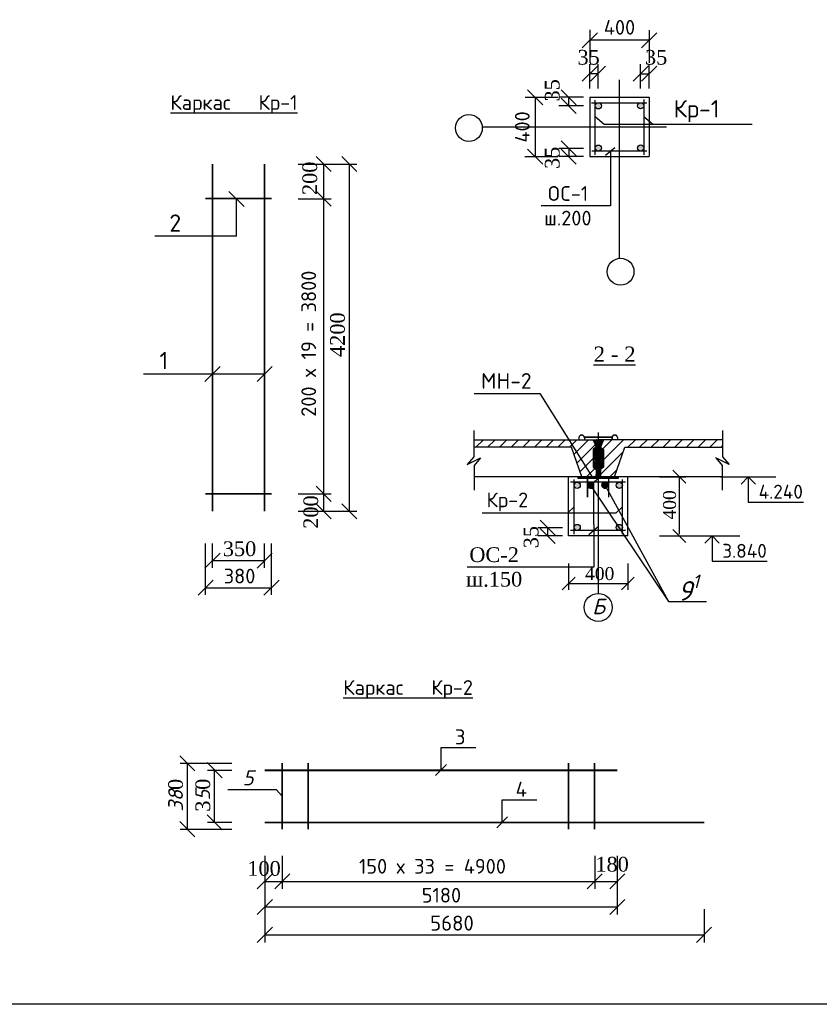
# Model space of a CAD drawing. Header units: millimetres. Extents: x -3143211 to -2549809, y 1060331 to 1394375.
# Tile 91 of 145: x -3113891 to -3095463, y 1203305 to 1226001. Entities that reach past the tile are written whole.
import ezdxf

# ---------------------------------------------------------------- set-up
doc = ezdxf.new("R2010")
doc.units = ezdxf.units.MM
doc.linetypes.add('ACAD_ISO10W100', pattern=[18, 12, -3, 0, -3])
doc.layers.add('Дераза', color=5, linetype='Continuous')
doc.styles.get("Standard").update_dxf_attribs({"font": 'isocpeui.ttf'})

# ---------------------------------------------------------------- blocks, each defined once
blk = doc.blocks.new('_Oblique')
at = {"color": 0, "linetype": 'ByBlock', "lineweight": -2}
blk.add_line((-0.5, -0.5), (0.5, 0.5), dxfattribs=at)

msp = doc.modelspace()

# ---------------------------------------------------------------- hatches: boundary and pattern name
h = msp.add_hatch(color=256)
h.paths.add_polyline_path([(-3099509.03921, 1224006.93349), (-3099509.03921, 1224024.22612, 0.364462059), (-3099576.00082, 1224086.59463), (-3099583.23614, 1224086.59463, 0.3993831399), (-3099650.72539, 1224015.57981, 0.9408358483)])
h.paths.add_polyline_path([(-3099650.13495, 1223043.53531, 0.9149363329), (-3099509.03921, 1223030.97526), (-3099509.03921, 1223056.09537, 0.9149363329)])
h.paths.add_polyline_path([(-3100483.31784, 1223040.04154, 0.9427893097), (-3100625.03921, 1223048.39553), (-3100625.03921, 1223031.68756, 0.3193735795), (-3100569.69948, 1222970.59463), (-3100539.15, 1222970.59463, 0.3521330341)])
h.paths.add_polyline_path([(-3100483.90827, 1224014.80341, 0.9162344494), (-3100625.03921, 1224027.16572), (-3100625.03921, 1224002.4411, 0.9162344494)])
h = msp.add_hatch()
h.set_pattern_fill('ANSI31', color=256, scale=60, style=0)
h.set_pattern_definition([(45, (-4852968.84, 702867.56), (-134.703842, 134.703842), [])])
h.paths.add_polyline_path([(-3100676.86343, 1216094.95546), (-3100608.70343, 1216146.07546), (-3100676.86343, 1216319.88346), (-3103423.62121, 1216319.88346), (-3103423.62121, 1216149.48346), (-3101171.02343, 1216149.48346), (-3100936.0315, 1215464.47546), (-3100608.70343, 1215464.47546), (-3100608.70343, 1215634.87546), (-3100676.86343, 1215685.99546)])
h.paths.add_polyline_path([(-3099943.94427, 1216149.48346), (-3097691.34649, 1216149.48346), (-3097691.34649, 1216319.88346), (-3100438.10427, 1216319.88346), (-3100506.26427, 1216146.07546), (-3100438.10427, 1216094.95546), (-3100438.10427, 1215685.99546), (-3100506.26427, 1215634.87546), (-3100506.26427, 1215464.47546), (-3100178.9362, 1215464.47546)])
h = msp.add_hatch(color=256)
h.paths.add_polyline_path([(-3100557.58343, 1215464.47546), (-3101017.36524, 1215464.47546), (-3101017.36524, 1215428.61796), (-3100557.58343, 1215428.61796)])
h.paths.add_polyline_path([(-3100097.60246, 1215464.47546), (-3100557.58343, 1215464.47546), (-3100557.58343, 1215428.61796), (-3100097.80162, 1215428.61796)])
h = msp.add_hatch(color=256)
h.paths.add_polyline_path([(-3101113.18343, 1214305.07636), (-3101113.18343, 1214288.36839, 0.319373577), (-3101057.8437, 1214227.27546), (-3101027.29422, 1214227.27546, 0.3521330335), (-3100971.46205, 1214296.72237, 0.9427893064)])
h.paths.add_polyline_path([(-3100001.49099, 1214296.72237, 1), (-3100143.7048, 1214296.72237, 0.3521330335), (-3100087.87263, 1214227.27546), (-3100057.32316, 1214227.27546, 0.3521330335)])
h.paths.add_polyline_path([(-3100001.98343, 1215260.67455), (-3100001.98343, 1215277.38252, 0.3193735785), (-3100057.32316, 1215338.47546), (-3100087.87263, 1215338.47546, 0.3521330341), (-3100143.7048, 1215269.02854, 0.942789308)])
h.paths.add_polyline_path([(-3100971.46205, 1215269.02854, 0.3521330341), (-3101027.29422, 1215338.47546), (-3101057.8437, 1215338.47546, 0.3193735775), (-3101113.18343, 1215277.38252), (-3101113.18343, 1215260.67455, 0.9427893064)])
at = {"layer": 'Дераза'}
h = msp.add_hatch(dxfattribs=at)
h.set_pattern_fill('ANGLE', color=0)
h.set_pattern_definition([(0, (-320144.217, -99980.26), (0, 6.985), [5.08, -1.905]), (90, (-320144.217, -99980.26), (-6.985, 4e-16), [5.08, -1.905])])
h.paths.add_polyline_path([(-3100375.09781, 1215338.47546), (-3100427.48457, 1215338.47546, 0.3075690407), (-3100472.39809, 1215272.36873, 1), (-3100330.18428, 1215272.36873, 0.3075690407)])
h.paths.add_polyline_path([(-3100716.84557, 1215338.47546), (-3100752.0737, 1215338.47546, 0.2818157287), (-3100803.82602, 1215285.22107), (-3100803.82602, 1215253.94833, 0.4981928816), (-3100700.38673, 1215207.17292), (-3100723.21705, 1215248.99151), (-3100668.15378, 1215295.26982, 0.2423078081)])
h.paths.add_polyline_path([(-3100663.35273, 1215269.5847, 0.09265734), (-3100668.15378, 1215295.26982), (-3100723.21705, 1215248.99151), (-3100700.38673, 1215207.17292, 0.2743582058)])

# ---------------------------------------------------------------- linework, layer by layer
at = {"color": 7, "linetype": 'ByBlock'}
for p, q in [((-3100751.03921, 1225768.40588), (-3100751.03921, 1225006.46221)), ((-3099383.03921, 1225755.59539), (-3099383.03921, 1225006.46221)), ((-3099383.03921, 1225526.76559), (-3100751.03921, 1225526.76559)), ((-3100751.03921, 1224412.61419), (-3100751.03921, 1224978.59995)), ((-3100562.19164, 1224412.61419), (-3100562.19164, 1224978.59995)), ((-3099580.83042, 1224412.61419), (-3099580.83042, 1224978.59995)), ((-3099383.03921, 1224412.61419), (-3099383.03921, 1224978.59995)), ((-3100562.19164, 1224753.59995), (-3100751.03921, 1224753.59995)), ((-3099580.83042, 1224753.59995), (-3099383.03921, 1224753.59995)), ((-3102239.37748, 1224212.59463), (-3101490.2443, 1224212.59463)), ((-3102010.54768, 1224212.59463), (-3102010.54768, 1222844.59463)), ((-3100896.39629, 1224212.59463), (-3101462.38205, 1224212.59463)), ((-3100896.39629, 1224014.80341), (-3101462.38205, 1224014.80341)), ((-3101237.38205, 1224014.80341), (-3101237.38205, 1224212.59463)), ((-3100751.03921, 1224212.59463), (-3100751.03921, 1222844.59463)), ((-3100751.03921, 1224212.59463), (-3099383.03921, 1224212.59463)), ((-3100711.81845, 1224086.59463), (-3099439.14416, 1224086.59463)), ((-3100625.03921, 1222882.18211), (-3100625.03921, 1224145.63953)), ((-3099509.03921, 1224158.19172), (-3099509.03921, 1222887.46691)), ((-3099383.03921, 1224212.59463), (-3099383.03921, 1222844.59463)), ((-3100896.39629, 1223033.4422), (-3101462.38205, 1223033.4422)), ((-3101237.38205, 1223033.4422), (-3101237.38205, 1222844.59463)), ((-3099438.42557, 1222970.59463), (-3100705.43648, 1222970.59463)), ((-3107474.25034, 1222672.48221), (-3106709.79218, 1222672.48221)), ((-3106883.53718, 1214670.60452), (-3106883.53718, 1222672.48221)), ((-3106883.53718, 1222672.48221), (-3106119.07902, 1222672.48221)), ((-3106292.82402, 1214670.60452), (-3106292.82402, 1222672.48221)), ((-3102252.18798, 1222844.59463), (-3101490.2443, 1222844.59463)), ((-3100896.39629, 1222844.59463), (-3101462.38205, 1222844.59463)), ((-3100751.03921, 1222844.59463), (-3099383.03921, 1222844.59463)), ((-3107474.25034, 1221872.48221), (-3106709.79218, 1221872.48221)), ((-3108894.45666, 1221007.70233), (-3110773.24895, 1221007.70233)), ((-3108250.92153, 1217830.92465), (-3111036.78801, 1217830.92465)), ((-3101113.18343, 1214138.86294), (-3101113.18343, 1215402.32036)), ((-3100001.98343, 1214138.86294), (-3100001.98343, 1215402.32036)), ((-3099926.56979, 1215338.47546), (-3101193.58069, 1215338.47546)), ((-3107474.25034, 1215070.60452), (-3106709.79218, 1215070.60452)), ((-3107474.25034, 1214670.60452), (-3106709.79218, 1214670.60452)), ((-3106883.53718, 1214670.60452), (-3106119.07902, 1214670.60452)), ((-3101384.5405, 1214290.12303), (-3101950.52626, 1214290.12303)), ((-3101725.52626, 1214290.12303), (-3101725.52626, 1214101.27546)), ((-3101384.5405, 1214101.27546), (-3101950.52626, 1214101.27546)), ((-3099926.56979, 1214227.27546), (-3101193.58069, 1214227.27546)), ((-3109606.79958, 1212741.90885), (-3109606.79958, 1213930.11084)), ((-3109446.79958, 1213369.23576), (-3109446.79958, 1213930.11084)), ((-3108246.92153, 1213369.23576), (-3108246.92153, 1213930.11084)), ((-3108086.79958, 1212741.90885), (-3108086.79958, 1213930.11084)), ((-3104179.39733, 1208697.86998), (-3104179.39733, 1209225.39364)), ((-3104179.39733, 1209225.39364), (-3103377.87014, 1209225.39364)), ((-3110189.07016, 1208861.99192), (-3109000.86816, 1208861.99192)), ((-3109561.74325, 1208701.86998), (-3109000.86816, 1208701.86998)), ((-3107972.80193, 1208251.53725), (-3109094.84982, 1208251.53725)), ((-3107840.33617, 1208101.99192), (-3107972.80193, 1208251.53725)), ((-3102772.12076, 1207489.99192), (-3102772.12076, 1208017.51558)), ((-3102772.12076, 1208017.51558), (-3101970.59358, 1208017.51558)), ((-3109561.74325, 1207501.99192), (-3109000.86816, 1207501.99192)), ((-3110189.07016, 1207341.99192), (-3109000.86816, 1207341.99192)), ((-3108240.33617, 1206729.32073), (-3108240.33617, 1205964.86258)), ((-3107840.33617, 1206729.32073), (-3107840.33617, 1205964.86258)), ((-3100638.45848, 1206729.32073), (-3100638.45848, 1205964.86258)), ((-3100118.45848, 1206729.32073), (-3100118.45848, 1205964.86258)), ((-3108240.33617, 1206138.60758), (-3100118.45848, 1206138.60758)), ((-3108240.33617, 1206138.60758), (-3108240.33617, 1205374.14942)), ((-3100118.45848, 1206138.60758), (-3100118.45848, 1205374.14942)), ((-3108240.33617, 1205547.89442), (-3100118.45848, 1205547.89442)), ((-3108240.33617, 1205497.50904), (-3108240.33617, 1204733.05089)), ((-3098118.45848, 1205497.50904), (-3098118.45848, 1204733.05089)), ((-3108240.33617, 1204906.79589), (-3098118.45848, 1204906.79589))]:
    msp.add_line(p, q, dxfattribs=at)
at = {"color": 7, "linetype": 'ACAD_ISO10W100'}
for p, q in [((-3100067.03921, 1220499.90697), (-3100067.03921, 1224612.29912)), ((-3103230.12125, 1223528.59463), (-3098982.61468, 1223528.59463)), ((-3100557.58343, 1216486.87546), (-3100557.58343, 1212776.30952))]:
    msp.add_line(p, q, dxfattribs=at)
for p, q in [((-3100625.03921, 1223765.42873), (-3100418.40178, 1223594.29702)), ((-3100418.40178, 1223594.29702), (-3097009.2552, 1223594.29702)), ((-3099509.03921, 1223765.42873), (-3099302.40178, 1223594.29702)), ((-3109450.79958, 1214670.60452), (-3109450.79958, 1222672.48221)), ((-3109446.79958, 1214670.60452), (-3109446.79958, 1222672.48221)), ((-3109442.79958, 1214670.60452), (-3109442.79958, 1222672.48221)), ((-3108250.92153, 1214670.60452), (-3108250.92153, 1222672.48221)), ((-3108246.92153, 1214670.60452), (-3108246.92153, 1222672.48221)), ((-3108242.92153, 1214670.60452), (-3108242.92153, 1222672.48221)), ((-3108086.92153, 1221876.48221), (-3109606.92153, 1221876.48221)), ((-3108086.92153, 1221872.48221), (-3109606.92153, 1221872.48221)), ((-3108086.92153, 1221868.48221), (-3109606.92153, 1221868.48221)), ((-3108894.45666, 1221007.70233), (-3108894.45666, 1221868.48221)), ((-3101005.19576, 1216367.14579), (-3101005.19576, 1216319.88346)), ((-3101001.89419, 1216367.69053), (-3101001.89419, 1216319.88346)), ((-3100885.97603, 1216383.10978), (-3100231.53618, 1216383.10978)), ((-3100885.97603, 1216379.80822), (-3100231.53618, 1216379.80822)), ((-3100876.43471, 1216367.69053), (-3100876.43471, 1216319.88346)), ((-3100873.13315, 1216367.14579), (-3100873.13315, 1216319.88346)), ((-3100676.86343, 1216319.88346), (-3100557.58343, 1216319.88346)), ((-3100557.58343, 1215464.47546), (-3100557.38427, 1216319.88346)), ((-3100438.10427, 1216319.88346), (-3100557.38427, 1216319.88346)), ((-3100242.0337, 1216367.14579), (-3100242.0337, 1216319.01819)), ((-3100238.73214, 1216367.69053), (-3100238.73214, 1216319.88346)), ((-3100113.27266, 1216367.69053), (-3100113.27266, 1216319.88346)), ((-3100109.9711, 1216367.14579), (-3100109.9711, 1216319.88346)), ((-3097702.01666, 1215464.47546), (-3103412.95104, 1215464.47546)), ((-3101239.18343, 1214101.27546), (-3101239.18343, 1215464.47546)), ((-3100809.2615, 1215428.61796), (-3100809.2615, 1214992.22303)), ((-3100806.54376, 1215428.61796), (-3100806.54376, 1214992.22303)), ((-3100803.82602, 1215428.61796), (-3100803.82602, 1214992.22303)), ((-3100322.82383, 1215428.61796), (-3100322.82383, 1214992.22303)), ((-3100320.10609, 1215428.61796), (-3100320.10609, 1214992.22303)), ((-3100317.38835, 1215428.61796), (-3100317.38835, 1214992.22303)), ((-3099875.98343, 1214101.27546), (-3099875.98343, 1215464.47546)), ((-3099144.16104, 1215464.47546), (-3098537.45278, 1215464.47546)), ((-3098686.55278, 1214144.47546), (-3098686.55278, 1215464.47546)), ((-3108086.92153, 1215074.60452), (-3109606.92153, 1215074.60452)), ((-3108086.92153, 1215070.60452), (-3109606.92153, 1215070.60452)), ((-3108086.92153, 1215066.60452), (-3109606.92153, 1215066.60452)), ((-3101255.22603, 1214636.00685), (-3101113.18343, 1214770.59165)), ((-3100144.02603, 1214636.00685), (-3100001.98343, 1214770.59165)), ((-3103229.01088, 1214636.00685), (-3100144.02603, 1214636.00685)), ((-3099875.98343, 1214101.27546), (-3101239.18343, 1214101.27546)), ((-3099144.16104, 1214101.27546), (-3098537.45278, 1214101.27546)), ((-3109446.79958, 1213533.06109), (-3108246.92153, 1213533.06109)), ((-3101239.18343, 1213462.54063), (-3101239.18343, 1212855.83237)), ((-3099875.98343, 1213462.54063), (-3099875.98343, 1212855.83237)), ((-3109606.79958, 1212905.73418), (-3108086.79958, 1212905.73418)), ((-3101239.18343, 1213004.93237), (-3099875.98343, 1213004.93237)), ((-3110025.24483, 1207341.99192), (-3110025.24483, 1208861.99192)), ((-3107844.33617, 1207341.99192), (-3107844.33617, 1208861.99192)), ((-3107840.33617, 1207341.99192), (-3107840.33617, 1208861.99192)), ((-3107836.33617, 1207341.99192), (-3107836.33617, 1208861.99192)), ((-3107244.33617, 1207341.99192), (-3107244.33617, 1208861.99192)), ((-3107240.33617, 1207341.99192), (-3107240.33617, 1208861.99192)), ((-3107236.33617, 1207341.99192), (-3107236.33617, 1208861.99192)), ((-3101242.45848, 1207341.99192), (-3101242.45848, 1208861.99192)), ((-3101238.45848, 1207341.99192), (-3101238.45848, 1208861.99192)), ((-3101234.45848, 1207341.99192), (-3101234.45848, 1208861.99192)), ((-3100642.45848, 1207341.99192), (-3100642.45848, 1208861.99192)), ((-3100638.45848, 1207341.99192), (-3100638.45848, 1208861.99192)), ((-3100634.45848, 1207341.99192), (-3100634.45848, 1208861.99192)), ((-3109397.91792, 1207501.99192), (-3109397.91792, 1208701.86998)), ((-3108240.33617, 1208705.86998), (-3100118.45848, 1208705.86998)), ((-3108240.33617, 1208701.86998), (-3100118.45848, 1208701.86998)), ((-3108240.33617, 1208697.86998), (-3100118.45848, 1208697.86998)), ((-3108240.33617, 1207505.99192), (-3098118.45848, 1207505.99192)), ((-3108240.33617, 1207501.99192), (-3098118.45848, 1207501.99192)), ((-3108240.33617, 1207497.99192), (-3098118.45848, 1207497.99192))]:
    msp.add_line(p, q)
at = {"color": 7}
for p, q in [((-3100386.52235, 1222879.71497), (-3100174.45148, 1223057.95136)), ((-3100275.92634, 1222970.59463), (-3100275.92634, 1221707.34406)), ((-3100275.92634, 1221707.34406), (-3101875.8126, 1221707.34406)), ((-3100773.08465, 1215247.18485), (-3100561.01379, 1215425.42124)), ((-3097736.17571, 1215464.47546), (-3096462.19894, 1215464.47546)), ((-3097099.18732, 1215464.47546), (-3097264.81701, 1215297.34728)), ((-3097099.18732, 1215464.47546), (-3097099.18732, 1214880.75667)), ((-3097099.18732, 1215464.47546), (-3096933.55764, 1215297.34728)), ((-3100667.04922, 1215338.47546), (-3100662.48864, 1213378.61387)), ((-3097099.18732, 1214880.75667), (-3095825.21055, 1214880.75667)), ((-3100773.08465, 1214136.3958), (-3100561.01379, 1214314.63219)), ((-3098571.61183, 1214101.27546), (-3097297.63505, 1214101.27546)), ((-3097934.62344, 1214101.27546), (-3098100.25312, 1213934.14728)), ((-3097934.62344, 1214101.27546), (-3097934.62344, 1213517.55667)), ((-3097934.62344, 1214101.27546), (-3097768.99375, 1213934.14728)), ((-3100662.48864, 1213378.61387), (-3103574.68963, 1213378.61387)), ((-3097934.62344, 1213517.55667), (-3096660.64666, 1213517.55667))]:
    msp.add_line(p, q, dxfattribs=at)
at = {"color": 0}
msp.add_line((-3057796.73173, 1203304.62022), (-3114696.73173, 1203304.62022), dxfattribs=at)
for points in [[(-3103414.14843, 1217385.32064), (-3101904.81913, 1217385.32064), (-3100688.09951, 1215447.31593)], [(-3103423.62121, 1216528.52148), (-3103423.62121, 1215927.28411), (-3103575.49225, 1215749.85603), (-3103270.79994, 1215903.3008), (-3103412.95104, 1215722.76453), (-3103412.95104, 1215155.77481)], [(-3097691.34649, 1216528.52148), (-3097691.34649, 1215927.28411), (-3097539.47544, 1215749.85603), (-3097844.16776, 1215903.3008), (-3097702.01666, 1215722.76453), (-3097702.01666, 1215155.77481)], [(-3103423.62121, 1216319.88346), (-3100676.86343, 1216319.88346), (-3100608.70343, 1216146.07546), (-3100676.86343, 1216094.95546), (-3100676.86343, 1215685.99546), (-3100608.70343, 1215634.87546), (-3100608.70343, 1215464.47546), (-3100936.0315, 1215464.47546), (-3101171.02343, 1216149.48346), (-3103423.62121, 1216149.48346)], [(-3097691.34649, 1216319.88346), (-3100438.10427, 1216319.88346), (-3100506.26427, 1216146.07546), (-3100438.10427, 1216094.95546), (-3100438.10427, 1215685.99546), (-3100506.26427, 1215634.87546), (-3100506.26427, 1215464.47546), (-3100178.9362, 1215464.47546), (-3099943.94427, 1216149.48346), (-3097691.34649, 1216149.48346)], [(-3100727.65593, 1215257.62517), (-3098935.06437, 1212587.16518), (-3098060.11309, 1212587.16518)], [(-3100394.48749, 1215260.40921), (-3098935.06437, 1212587.16518), (-3098060.11309, 1212587.16518)]]:
    msp.add_lwpolyline(points)
msp.add_lwpolyline([(-3101017.36524, 1215464.47546), (-3100097.60246, 1215464.47546), (-3100097.80162, 1215428.61796), (-3101017.36524, 1215428.61796)], close=True)
at = {"color": 7, "linetype": 'ByBlock'}
for centre, radius in [((-3100555.01518, 1224014.80341), 71.10691), ((-3099579.61848, 1224015.57981), 71.10691), ((-3103538.0715, 1223504.11097), 308.922), ((-3100554.42474, 1223040.04154), 71.10691), ((-3099579.02805, 1223043.53531), 71.10691), ((-3100042.55556, 1220191.95672), 308.922), ((-3101042.56896, 1215269.02854), 71.10691), ((-3100734.45963, 1215269.5847), 71.10691), ((-3100401.29119, 1215272.36873), 71.10691), ((-3100072.59789, 1215269.02854), 71.10691), ((-3101042.56896, 1214296.72237), 71.10691), ((-3100072.59789, 1214296.72237), 71.10691)]:
    msp.add_circle(centre, radius, dxfattribs=at)
msp.add_circle((-3100557.58343, 1212453.35942), 322.95011)
for centre, radius, start, end in [((-3100939.16445, 1216357.64053), 66.71194, 8.19150563, 171.80849437), ((-3100939.16445, 1216358.66053), 63.37634, 8.19150563, 171.80849437), ((-3100885.97603, 1216381.459), 1.65078, 90, 270), ((-3100176.0024, 1216357.64053), 66.71194, 8.19150563, 171.80849437), ((-3100176.0024, 1216358.66053), 63.37634, 8.19150563, 171.80849437), ((-3100231.53618, 1216381.459), 1.65078, 270, 90)]:
    msp.add_arc(centre, radius, start, end)
for p in [(-3100672.5291, 1216308.83092), (-3100651.44997, 1216308.83092), (-3100633.38449, 1216287.53118), (-3100629.67694, 1216308.83092), (-3100611.14767, 1216305.12766), (-3100601.88303, 1216280.12281), (-3100588.44987, 1216314.38673), (-3100581.96519, 1216303.73778), (-3100568.06824, 1216304.66314), (-3100568.06824, 1216279.19746), (-3100546.89946, 1216304.66314), (-3100546.89946, 1216279.19746), (-3100533.00251, 1216303.73778), (-3100526.51783, 1216314.38673), (-3100513.08467, 1216280.12281), (-3100503.82003, 1216305.12766), (-3100485.29076, 1216308.83092), (-3100481.5832, 1216287.53118), (-3100463.51773, 1216308.83092), (-3100442.4386, 1216308.83092), (-3100661.38768, 1216086.2924), (-3100654.00369, 1216069.68948), (-3100645.42626, 1216265.7706), (-3100639.60617, 1216074.8545), (-3100637.02135, 1216106.95619), (-3100630.60454, 1216239.37772), (-3100630.00782, 1216067.8443), (-3100627.05536, 1216086.66291), (-3100621.3399, 1216267.62131), (-3100621.3399, 1216198.63079), (-3100612.77379, 1216125.21812), (-3100611.14767, 1216182.88871), (-3100610.44349, 1216091.0906), (-3100609.29531, 1216213.9102), (-3100608.22914, 1216071.16415), (-3100603.79761, 1216106.95619), (-3100603.27442, 1216239.37772), (-3100602.81063, 1216170.38721), (-3100594.00979, 1216267.62131), (-3100593.65063, 1216092.78278), (-3100592.1546, 1216141.6791), (-3100591.22983, 1216182.88871), (-3100588.44987, 1216198.63079), (-3100587.06131, 1216213.9102), (-3100584.38033, 1216128.98221), (-3100583.35376, 1216170.38721), (-3100581.64845, 1216056.77323), (-3100579.4341, 1216074.8545), (-3100576.40528, 1216254.19445), (-3100575.3985, 1216148.6764), (-3100574.63493, 1216102.5285), (-3100571.30916, 1216243.54551), (-3100566.41666, 1216120.58397), (-3100564.82448, 1216209.28159), (-3100564.82448, 1216175.94302), (-3100550.14322, 1216209.28159), (-3100550.14322, 1216175.94302), (-3100548.55103, 1216120.58397), (-3100543.65854, 1216243.54551), (-3100540.33277, 1216102.5285), (-3100539.5692, 1216148.6764), (-3100538.56242, 1216254.19445), (-3100535.5336, 1216074.8545), (-3100533.31925, 1216056.77323), (-3100531.61394, 1216170.38721), (-3100530.58737, 1216128.98221), (-3100527.90639, 1216213.9102), (-3100526.51783, 1216198.63079), (-3100523.73787, 1216182.88871), (-3100522.8131, 1216141.6791), (-3100521.31707, 1216092.78278), (-3100520.95791, 1216267.62131), (-3100512.15707, 1216170.38721), (-3100511.69327, 1216239.37772), (-3100511.17009, 1216106.95619), (-3100506.73856, 1216071.16415), (-3100505.67239, 1216213.9102), (-3100504.52421, 1216091.0906), (-3100503.82003, 1216182.88871), (-3100502.19391, 1216125.21812), (-3100493.6278, 1216267.62131), (-3100493.6278, 1216198.63079), (-3100487.91234, 1216086.66291), (-3100484.95988, 1216067.8443), (-3100484.36316, 1216239.37772), (-3100477.94635, 1216106.95619), (-3100475.36153, 1216074.8545), (-3100469.54144, 1216265.7706), (-3100460.96401, 1216069.68948), (-3100453.58002, 1216086.2924), (-3100663.96968, 1215998.10539), (-3100662.82715, 1215887.54766), (-3100661.48383, 1215927.80795), (-3100656.17279, 1215828.04479), (-3100655.47992, 1216026.14805), (-3100654.00369, 1216044.598), (-3100652.8951, 1215980.76144), (-3100652.8951, 1215968.58621), (-3100652.8951, 1215948.29109), (-3100647.38609, 1215852.65516), (-3100641.0824, 1216011.38846), (-3100640.71476, 1215905.48884), (-3100640.10673, 1215878.68121), (-3100636.6537, 1216039.43113), (-3100635.44613, 1215961.26449), (-3100632.90938, 1215934.2928), (-3100629.26971, 1216026.14805), (-3100627.92639, 1215914.64837), (-3100624.56386, 1215887.54766), (-3100624.56386, 1215860.70685), (-3100623.36477, 1215992.56985), (-3100621.14759, 1216008.80595), (-3100619.30372, 1215977.81026), (-3100617.82748, 1216045.704), (-3100614.87219, 1215950.50494), (-3100614.87219, 1215944.60073), (-3100614.49323, 1215837.22276), (-3100613.82299, 1215927.13697), (-3100606.43616, 1215894.2574), (-3100601.40509, 1215992.16432), (-3100600.39548, 1215917.07052), (-3100597.89268, 1216026.51672), (-3100594.56974, 1216009.17462), (-3100594.35481, 1215870.10049), (-3100592.01319, 1215825.42725), (-3100590.87632, 1215967.1097), (-3100590.50868, 1215944.60073), (-3100583.61393, 1215849.97126), (-3100581.64845, 1216036.47995), (-3100578.69598, 1215995.15236), (-3100577.27348, 1215930.97295), (-3100575.37305, 1216006.96077), (-3100574.21355, 1215903.65104), (-3100573.96468, 1215981.74947), (-3100570.63043, 1215875.63787), (-3100569.09764, 1216045.33533), (-3100566.88329, 1215963.78801), (-3100565.7747, 1216025.41072), (-3100549.193, 1216025.41072), (-3100548.08441, 1215963.78801), (-3100545.87006, 1216045.33533), (-3100544.33726, 1215875.63787), (-3100541.00301, 1215981.74947), (-3100540.75415, 1215903.65104), (-3100539.59465, 1216006.96077), (-3100537.69421, 1215930.97295), (-3100536.27171, 1215995.15236), (-3100533.31925, 1216036.47995), (-3100531.35376, 1215849.97126), (-3100524.45902, 1215944.60073), (-3100524.09137, 1215967.1097), (-3100522.9545, 1215825.42725), (-3100520.61289, 1215870.10049), (-3100520.39796, 1216009.17462), (-3100517.07502, 1216026.51672), (-3100514.57221, 1215917.07052), (-3100513.5626, 1215992.16432), (-3100508.53153, 1215894.2574), (-3100501.14471, 1215927.13697), (-3100500.47447, 1215837.22276), (-3100500.09551, 1215950.50494), (-3100500.09551, 1215944.60073), (-3100497.14021, 1216045.704), (-3100495.66398, 1215977.81026), (-3100493.8201, 1216008.80595), (-3100491.60293, 1215992.56985), (-3100490.40384, 1215887.54766), (-3100490.40384, 1215860.70685), (-3100487.04131, 1215914.64837), (-3100485.69799, 1216026.14805), (-3100482.05831, 1215934.2928), (-3100479.52157, 1215961.26449), (-3100478.314, 1216039.43113), (-3100474.86097, 1215878.68121), (-3100474.25294, 1215905.48884), (-3100473.8853, 1216011.38846), (-3100467.58161, 1215852.65516), (-3100462.0726, 1215980.76144), (-3100462.0726, 1215968.58621), (-3100462.0726, 1215948.29109), (-3100460.96401, 1216044.598), (-3100459.48778, 1216026.14805), (-3100458.79491, 1215828.04479), (-3100453.48386, 1215927.80795), (-3100452.14055, 1215887.54766), (-3100450.99802, 1215998.10539), (-3100663.00249, 1215717.70641), (-3100656.17279, 1215787.44901), (-3100652.73955, 1215757.88744), (-3100651.88549, 1215735.6605), (-3100649.7079, 1215694.82509), (-3100648.46357, 1215810.03724), (-3100640.48003, 1215670.76772), (-3100631.35679, 1215779.26091), (-3100629.64583, 1215741.64397), (-3100629.64583, 1215711.72295), (-3100621.09386, 1215673.25069), (-3100616.50396, 1215811.6815), (-3100613.98419, 1215743.39329), (-3100613.35353, 1215779.26829), (-3100608.39034, 1215691.21584), (-3100607.18842, 1215650.72145), (-3100604.84398, 1215717.70641), (-3100599.00975, 1215613.26303), (-3100597.14607, 1215764.72806), (-3100593.68173, 1215796.96247), (-3100587.73721, 1215738.22458), (-3100587.73721, 1215698.89886), (-3100580.89337, 1215637.34436), (-3100580.23161, 1215603.30348), (-3100578.7073, 1215668.36217), (-3100574.21355, 1215818.43364), (-3100571.80124, 1215619.39027), (-3100568.84312, 1215779.5153), (-3100546.12458, 1215779.5153), (-3100543.16646, 1215619.39027), (-3100540.75415, 1215818.43364), (-3100536.2604, 1215668.36217), (-3100534.73609, 1215603.30348), (-3100534.07433, 1215637.34436), (-3100527.23049, 1215738.22458), (-3100527.23049, 1215698.89886), (-3100521.28596, 1215796.96247), (-3100517.82162, 1215764.72806), (-3100515.95795, 1215613.26303), (-3100510.12372, 1215717.70641), (-3100507.77928, 1215650.72145), (-3100506.57736, 1215691.21584), (-3100501.61416, 1215779.26829), (-3100500.98351, 1215743.39329), (-3100498.46373, 1215811.6815), (-3100493.87384, 1215673.25069), (-3100485.32186, 1215741.64397), (-3100485.32186, 1215711.72295), (-3100483.6109, 1215779.26091), (-3100474.48767, 1215670.76772), (-3100466.50413, 1215810.03724), (-3100465.25979, 1215694.82509), (-3100463.08221, 1215735.6605), (-3100462.22814, 1215757.88744), (-3100458.79491, 1215787.44901), (-3100451.96521, 1215717.70641), (-3100602.4899, 1215510.9874), (-3100602.4899, 1215489.15309), (-3100599.0397, 1215473.44972), (-3100595.55955, 1215587.59827), (-3100594.79315, 1215577.25531), (-3100594.44131, 1215525.92579), (-3100590.60933, 1215558.48647), (-3100588.31014, 1215503.3265), (-3100587.54374, 1215480.34379), (-3100583.71176, 1215537.41899), (-3100581.41257, 1215500.64629), (-3100579.77513, 1215564.67639), (-3100579.11337, 1215517.49991), (-3100573.74859, 1215492.21856), (-3100572.9822, 1215563.46532), (-3100571.03484, 1215587.59827), (-3100569.15021, 1215469.61742), (-3100567.9992, 1215544.69648), (-3100567.9992, 1215503.70991), (-3100564.16722, 1215481.49219), (-3100563.40082, 1215527.07603), (-3100551.56688, 1215527.07603), (-3100550.80048, 1215481.49219), (-3100546.96849, 1215544.69648), (-3100546.96849, 1215503.70991), (-3100545.81749, 1215469.61742), (-3100543.93286, 1215587.59827), (-3100541.9855, 1215563.46532), (-3100541.2191, 1215492.21856), (-3100535.85432, 1215517.49991), (-3100535.19256, 1215564.67639), (-3100533.55513, 1215500.64629), (-3100531.25594, 1215537.41899), (-3100527.42396, 1215480.34379), (-3100526.65756, 1215503.3265), (-3100524.35837, 1215558.48647), (-3100520.52638, 1215525.92579), (-3100520.17455, 1215577.25531), (-3100519.40815, 1215587.59827), (-3100515.928, 1215473.44972), (-3100512.4778, 1215510.9874), (-3100512.4778, 1215489.15309)]:
    msp.add_point(p)

# ---------------------------------------------------------------- block references
for p, xscale, yscale, zscale, rotation in [((-3100751.03921, 1225526.76559), 347.4899999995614, 347.4899999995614, 347.4899999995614, 180), ((-3099383.03921, 1225526.76559), 347.4899999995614, 347.4899999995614, 347.4899999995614, 180), ((-3100751.03921, 1224753.59995), 347.4899999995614, 347.4899999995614, 347.4899999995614, 180), ((-3100562.19164, 1224753.59995), 347.4899999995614, 347.4899999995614, 347.4899999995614, 180), ((-3099580.83042, 1224753.59995), 347.4899999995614, 347.4899999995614, 347.4899999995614, 180), ((-3099383.03921, 1224753.59995), 347.4899999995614, 347.4899999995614, 347.4899999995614, 180), ((-3102010.54768, 1224212.59463), 347.4899999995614, 347.4899999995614, 347.4899999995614, 270), ((-3101237.38205, 1224212.59463), 347.4899999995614, 347.4899999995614, 347.4899999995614, 270), ((-3101237.38205, 1224014.80341), 347.4899999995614, 347.4899999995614, 347.4899999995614, 270), ((-3101237.38205, 1223033.4422), 347.4899999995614, 347.4899999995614, 347.4899999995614, 270), ((-3102010.54768, 1222844.59463), 347.4899999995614, 347.4899999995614, 347.4899999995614, 270), ((-3101237.38205, 1222844.59463), 347.4899999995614, 347.4899999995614, 347.4899999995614, 270), ((-3106883.53718, 1222672.48221), 347.4899999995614, 347.4899999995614, 347.4899999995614, 270), ((-3106292.82402, 1222672.48221), 347.4899999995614, 347.4899999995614, 347.4899999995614, 270), ((-3108894.45666, 1221868.48221), 347.4899999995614, 347.4899999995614, 347.4899999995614, 270), ((-3106883.53718, 1221872.48221), 347.4899999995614, 347.4899999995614, 347.4899999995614, 270), ((-3109446.79958, 1217830.92465), 347.4899999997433, 347.4899999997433, 347.4899999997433, 180), ((-3108246.92153, 1217830.92465), 347.4899999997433, 347.4899999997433, 347.4899999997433, 180), ((-3106883.53718, 1215070.60452), 347.4899999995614, 347.4899999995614, 347.4899999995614, 270), ((-3106883.53718, 1214670.60452), 347.4899999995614, 347.4899999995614, 347.4899999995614, 270), ((-3106292.82402, 1214670.60452), 347.4899999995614, 347.4899999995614, 347.4899999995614, 270), ((-3101725.52626, 1214290.12303), 347.4899999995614, 347.4899999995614, 347.4899999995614, 270), ((-3101725.52626, 1214101.27546), 347.4899999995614, 347.4899999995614, 347.4899999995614, 270), ((-3109446.79958, 1213533.06109), 347.4899999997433, 347.4899999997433, 347.4899999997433, 180), ((-3108246.92153, 1213533.06109), 347.4899999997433, 347.4899999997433, 347.4899999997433, 180), ((-3109606.79958, 1212905.73418), 347.4899999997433, 347.4899999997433, 347.4899999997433, 180), ((-3108086.79958, 1212905.73418), 347.4899999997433, 347.4899999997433, 347.4899999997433, 180), ((-3110025.24483, 1208861.99192), 347.4899999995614, 347.4899999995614, 347.4899999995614, 270), ((-3109397.91792, 1208701.86998), 347.4899999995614, 347.4899999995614, 347.4899999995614, 270), ((-3109397.91792, 1207501.99192), 347.4899999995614, 347.4899999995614, 347.4899999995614, 270), ((-3110025.24483, 1207341.99192), 347.4899999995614, 347.4899999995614, 347.4899999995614, 270), ((-3108240.33617, 1206138.60758), 347.4899999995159, 347.4899999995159, 347.4899999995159, 180), ((-3107840.33617, 1206138.60758), 347.4899999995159, 347.4899999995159, 347.4899999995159, 180), ((-3100638.45848, 1206138.60758), 347.4899999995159, 347.4899999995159, 347.4899999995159, 180), ((-3100118.45848, 1206138.60758), 347.4899999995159, 347.4899999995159, 347.4899999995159, 180), ((-3108240.33617, 1205547.89442), 347.4899999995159, 347.4899999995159, 347.4899999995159, 180), ((-3100118.45848, 1205547.89442), 347.4899999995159, 347.4899999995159, 347.4899999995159, 180), ((-3108240.33617, 1204906.79589), 347.4899999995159, 347.4899999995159, 347.4899999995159, 180), ((-3098118.45848, 1204906.79589), 347.4899999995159, 347.4899999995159, 347.4899999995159, 180)]:
    msp.add_blockref('_Oblique', p, dxfattribs=dict(at, xscale=xscale, yscale=yscale, zscale=zscale, rotation=rotation))
for p, xscale, yscale, zscale, rotation in [((-3098686.55278, 1215464.47546), 298.1999999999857, 298.1999999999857, 298.1999999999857, 90), ((-3098686.55278, 1214101.27546), 298.1999999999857, 298.1999999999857, 298.1999999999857, 90), ((-3104179.39733, 1208705.86998), 250, 250, 250, 180), ((-3102772.12076, 1207497.99192), 250, 250, 250, 180)]:
    msp.add_blockref('_Oblique', p, dxfattribs=dict(xscale=xscale, yscale=yscale, zscale=zscale, rotation=rotation))
at = {"xscale": 298.1999999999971, "yscale": 298.1999999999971, "zscale": 298.1999999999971}
for p in [(-3101239.18343, 1213004.93237), (-3099875.98343, 1213004.93237)]:
    msp.add_blockref('_Oblique', p, dxfattribs=at)

# ---------------------------------------------------------------- texts
at = {"color": 7, "linetype": 'ByBlock', "attachment_point": 5}
for s, insert, char_height in [('{\\fISOCPEUR|b0|i0|c204|p34;40\\fISOCPEUR|b0|i0|c238|p34;0}', (-3100067.03921, 1225824.56929), 340), ('{\\fTimes New Roman|b0|i0|c238|p18;35}', (-3100779.29176, 1225131.87349), 340), ('{\\fTimes New Roman|b0|i0|c238|p18;35}', (-3099223.01126, 1225131.87349), 340), ('{\\fTimes New Roman|b0|i0|c238|p18;3\\fTimes New Roman|b0|i0|c204|p18;5\\fTimes New Roman|b0|i0|c238|p18;0}', (-3108823.78321, 1213803.62599), 340), ('{\\fISOCPEUR|b0|i0|c204|p34;38\\fISOCPEUR|b0|i0|c238|p34;0}', (-3108823.78321, 1213176.29907), 340), ('{\\fTimes New Roman|b0|i0|c238|p18;100}', (-3108259.43455, 1206434.66771), 340), ('{\\fISOCPEUR|b0|i0|c204|p34;15\\fISOCPEUR|b0|i0|c238|p34;0 \\fISOCPEUR|b0|i0|c204|p34;х 33\\fISOCPEUR|b0|i0|c238|p34; = \\fISOCPEUR|b0|i0|c204|p34;49\\fISOCPEUR|b0|i0|c238|p34;00}', (-3104378.41796, 1206485.23324), 340), ('{\\fTimes New Roman|b0|i0|c238|p18;1\\fTimes New Roman|b0|i0|c204|p18;8\\fTimes New Roman|b0|i0|c238|p18;0}', (-3100237.87151, 1206530.50622), 340), ('{\\fISOCPEUR|b0|i0|c204|p34;518\\fISOCPEUR|b0|i0|c238|p34;0}', (-3104170.87824, 1205819.39009), 340), ('{\\fISOCPEUR|b0|i0|c204|p34;568\\fISOCPEUR|b0|i0|c238|p34;0}', (-3103927.87277, 1205175.93723), 347.49)]:
    msp.add_mtext(s, dxfattribs=dict(at, insert=insert, char_height=char_height))
at = {"color": 7, "linetype": 'ByBlock', "char_height": 340, "attachment_point": 5, "rotation": 90}
for s, insert in [('{\\fTimes New Roman|b0|i0|c238|p18;35}', (-3101615.65558, 1224372.62257)), ('{\\fISOCPEUR|b0|i0|c204|p34;40\\fISOCPEUR|b0|i0|c238|p34;0}', (-3102308.35138, 1223528.59463)), ('{\\fTimes New Roman|b0|i0|c238|p18;35}', (-3101615.65558, 1222816.34207)), ('{\\fTimes New Roman|b0|i0|c204|p18;2\\fTimes New Roman|b0|i0|c238|p18;00}', (-3107203.56066, 1222344.64622)), ('{\\fISOCPEUR|b0|i0|c204|p34;20\\fISOCPEUR|b0|i0|c238|p34;0 \\fISOCPEUR|b0|i0|c204|p34;х 19\\fISOCPEUR|b0|i0|c238|p34; = \\fISOCPEUR|b0|i0|c204|p34;38\\fISOCPEUR|b0|i0|c238|p34;00}', (-3107230.16284, 1218532.52273)), ('{\\fTimes New Roman|b0|i0|c204|p18;4200}', (-3106564.3197, 1218740.06246)), ('{\\fTimes New Roman|b0|i0|c204|p18;200}', (-3107179.59731, 1214651.50614)), ('{\\fTimes New Roman|b0|i0|c238|p18;35}', (-3102103.7998, 1214073.02291)), ('38{\\fTimes New Roman|b0|i0|c238|p18;0}', (-3110295.80973, 1208125.00829)), ('{\\fTimes New Roman|b0|i0|c238|p18;3}5{\\fTimes New Roman|b0|i0|c238|p18;0}', (-3109668.48282, 1208125.00829))]:
    msp.add_mtext(s, dxfattribs=dict(at, insert=insert))
at = {"color": 7, "attachment_point": 5}
for s, insert, char_height in [('{\\fISOCPEUR|b0|i0|c204|p34;\\LКаркас   Кр\\fISOCPEUR|b0|i0|c238|p34;-\\fISOCPEUR|b0|i0|c204|p34;1}', (-3108952.91899, 1224045.9612), 340), ('{\\fISOCPEUR|b0|i0|c204|p34;Кр\\fISOCPEUR|b0|i0|c238|p34;-\\fISOCPEUR|b0|i0|c204|p34;1}', (-3098291.7135, 1223893.0018), 400), ('{\\fISOCPEUR|b0|i0|c204|p34;OC-1\\Pш.200}', (-3101257.83134, 1221711.01166), 340), ('{\\fTimes New Roman|b0|i0|c204|p18;\\L2\\fTimes New Roman|b0|i0|c238|p18; - \\fTimes New Roman|b0|i0|c204|p18;2}', (-3100180.12487, 1218291.22511), 350), ('{\\fISOCPEUR|b0|i0|c204|p34;4.2\\fISOCPEUR|b0|i0|c238|p34;40}', (-3096350.3524, 1215120.25019), 322.056), ('{\\fISOCPEUR|b0|i0|c204|p34;Кр\\fISOCPEUR|b0|i0|c238|p34;-\\fISOCPEUR|b0|i0|c204|p34;2}', (-3102652.6485, 1214885.28134), 340), ('{\\fTimes New Roman|b0|i0|c238|p18;OC-2\\P\\fTimes New Roman|b0|i0|c204|p18;ш\\fTimes New Roman|b0|i0|c238|p18;.\\fTimes New Roman|b0|i0|c204|p18;15\\fTimes New Roman|b0|i0|c238|p18;0}', (-3102956.70838, 1213382.28147), 340), ('{\\fISOCPEUR|b0|i0|c204|p34;3.8\\fISOCPEUR|b0|i0|c238|p34;40}', (-3097185.78851, 1213757.05019), 322.056), ('\\A1;9{\\H0.7x;\\S1^ ;}', (-3098477.54972, 1212911.19322), 450), ('Б', (-3100549.24672, 1212476.30952), 360)]:
    msp.add_mtext(s, dxfattribs=dict(at, insert=insert, char_height=char_height))
at = {"color": 7, "linetype": 'ByBlock', "lineweight": 25, "attachment_point": 5}
for s, insert, char_height in [('{\\fISOCPEUR|b0|i0|c204|p34;2}', (-3110304.85269, 1221312.60232), 400), ('{\\fISOCPEUR|b0|i0|c204|p34;1}', (-3110568.39174, 1218144.11435), 400), ('{\\fISOCPEUR|b0|i0|c204|p34;3}', (-3103738.52166, 1209469.66856), 347.49), ('5', (-3108626.45356, 1208524.89958), 347.49), ('{\\fISOCPEUR|b0|i0|c204|p34;4}', (-3102331.2451, 1208261.7905), 347.49)]:
    msp.add_mtext(s, dxfattribs=dict(at, insert=insert, char_height=char_height))
at = {"attachment_point": 5}
for s, insert, char_height in [('{\\fISOCPEUR|b0|i0|c204|p34;МН\\fISOCPEUR|b0|i0|c238|p34;-\\fISOCPEUR|b0|i0|c204|p34;2}', (-3102675.48678, 1217674.62183), 360), ('{\\fTimes New Roman|b0|i0|c204|p18;4\\fTimes New Roman|b0|i0|c238|p18;00}', (-3100523.22655, 1213230.69118), 298.2)]:
    msp.add_mtext(s, dxfattribs=dict(at, insert=insert, char_height=char_height))
at = {"insert": (-3098912.31159, 1214817.23233), "char_height": 298.2, "attachment_point": 5, "rotation": 90}
msp.add_mtext('{\\fTimes New Roman|b0|i0|c204|p18;4\\fTimes New Roman|b0|i0|c238|p18;00}', dxfattribs=at)
at = {"color": 7, "insert": (-3104939.50742, 1210561.56377), "char_height": 340, "width": 8125.6414953, "attachment_point": 5}
msp.add_mtext('{\\fISOCPEUR|b0|i0|c204|p34;\\LКаркас   Кр\\fISOCPEUR|b0|i0|c238|p34;-\\fISOCPEUR|b0|i0|c204|p34;2}', dxfattribs=at)

doc.saveas('drawing.dxf')
